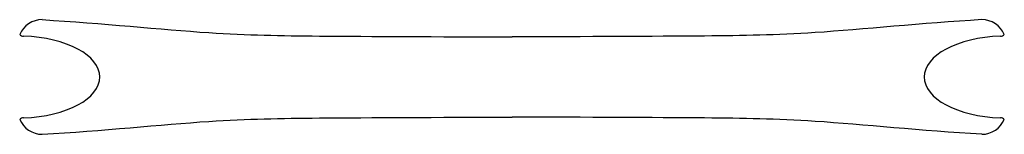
# Model space of a CAD drawing. Extents: x 2 to 302, y -124 to -89.
import ezdxf

# ---------------------------------------------------------------- set-up
doc = ezdxf.new("R2010")
doc.units = 0
doc.header["$MEASUREMENT"] = 0
doc.layers.add('VISIBLE', color=7, linetype='CONTINUOUS')

msp = doc.modelspace()

# ---------------------------------------------------------------- linework, layer by layer
at = {"layer": 'VISIBLE'}
for centre, radius, start, end in [((8.66, -96.16), 7.41, 90, 157.2797), ((295.03, -96.16), 7.41, 22.7203, 90), ((3.06, -91.98), 1.81, 227.0167, 267.9982), ((300.63, -91.98), 1.81, 272.0018, 312.9833), ((3.06, -120.53), 1.81, 92.0018, 132.9833), ((8.66, -116.34), 7.41, 202.7203, 270), ((295.03, -116.34), 7.41, 270, 337.2797), ((300.63, -120.53), 1.81, 47.0167, 87.9982)]:
    msp.add_arc(centre, radius, start, end, dxfattribs=at)
for centre, major_axis in [((1.25, -106.25), (-25, 0)), ((302.44, -106.25), (25, 0))]:
    msp.add_ellipse(centre, major_axis=major_axis, ratio=0.5, start_param=1.640586, end_param=4.642599, dxfattribs=at)
for points in [[(8.66, -88.75), (26.97, -89.83), (59.37, -93.32), (94.14, -93.82), (128.59, -93.96), (151.85, -94)], [(295.03, -88.75), (276.72, -89.83), (244.32, -93.32), (209.55, -93.82), (175.1, -93.96), (151.85, -94)], [(8.66, -123.75), (26.97, -122.68), (59.37, -119.18), (94.14, -118.68), (128.59, -118.54), (151.85, -118.5)], [(295.03, -123.75), (276.72, -122.68), (244.32, -119.18), (209.55, -118.68), (175.1, -118.54), (151.85, -118.5)]]:
    msp.add_open_spline(points, degree=3, knots=[0, 0, 0, 0, 0.346566, 0.628345, 1, 1, 1, 1], dxfattribs=at)

doc.saveas('drawing.dxf')
